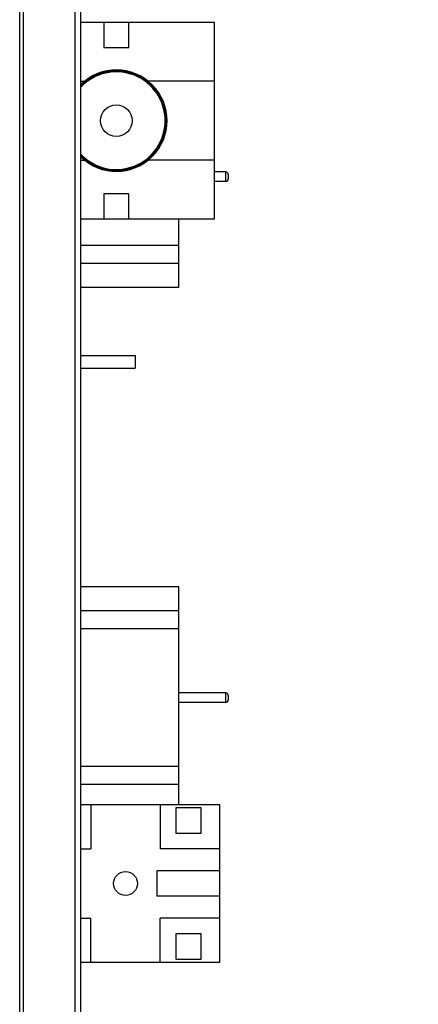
# Model space of a CAD drawing. Header units: inches. Extents: x 0.2 to 16.8, y 0.1 to 10.8.
# Tile 18 of 21: x 10.755 to 11.388, y 5.386 to 6.948. Entities that reach past the tile are written whole.
import ezdxf

# ---------------------------------------------------------------- set-up
doc = ezdxf.new("R2010")
doc.units = ezdxf.units.IN
doc.header["$LTSCALE"] = 0.935
doc.header["$MEASUREMENT"] = 0
doc.layers.get('0').update_dxf_attribs({"linetype": 'CONTINUOUS'})
doc.layers.add('DIMENSIONS', color=7, linetype='CONTINUOUS')
doc.styles.get("Standard").update_dxf_attribs({"font": 'txt', "width": 0.8})
doc.dimstyles.new('DIMSTYLE_2', dxfattribs={"dimtxt": 0.125, "dimasz": 0.18, "dimexe": 0.18, "dimexo": 0.0625, "dimgap": 0.09, "dimtad": 0, "dimtih": 1, "dimtoh": 1, "dimdec": 3, "dimzin": 4, "dimdsep": 46, "dimtxsty": 'STANDARD', "dimblk": '_FILLED', "dimblk1": '_FILLED', "dimblk2": '_FILLED', "dimcen": 0.09, "dimadec": 0, "dimazin": 0, "dimtp": 0.01, "dimtm": 0.01, "dimtfac": 1, "dimtdec": 3, "dimtofl": 0, "dimtmove": 0, "dimatfit": 3, "dimldrblk": '_FILLED', "dimfxl": 1, "dimtolj": 1, "dimtzin": 4, "dimarcsym": 0})

# ---------------------------------------------------------------- blocks, each defined once
blk = doc.blocks.new('_FILLED')
at = {"color": 0, "linetype": 'BYBLOCK'}
blk.add_solid([(0, 0), (-1, 0.1736), (-1, -0.1736)], dxfattribs=at)
blk = doc.blocks.new('*D28')
at = {"layer": 'DIMENSIONS', "color": 2, "linetype": 'CONTINUOUS'}
for p, q in [((10.7609, 8.0594), (12.4744, 8.0594)), ((12.3494, 8.0594), (12.3494, 6.0032)), ((12.3494, 2.9945), (12.3494, 5.7532)), ((10.7689, 2.9945), (12.4744, 2.9945))]:
    blk.add_line(p, q, dxfattribs=at)
at = {"layer": 'DIMENSIONS', "color": 2, "linetype": 'CONTINUOUS', "xscale": 0.18, "yscale": 0.18, "zscale": 0.18}
for p, rotation in [((12.3494, 8.0594), 90), ((12.3494, 2.9945), 270)]:
    blk.add_blockref('_FILLED', p, dxfattribs=dict(at, rotation=rotation))
at = {"layer": 'DIMENSIONS', "color": 2, "linetype": 'CONTINUOUS', "width": 0.8}
for s, p in [('5.065', (11.6369, 5.8157)), ('[', (12.2619, 5.8157)), ('128.65', (12.3619, 5.8157)), (']', (12.9619, 5.8157))]:
    blk.add_text(s, height=0.125, dxfattribs=at).set_placement(p)

msp = doc.modelspace()

# ---------------------------------------------------------------- linework, layer by layer
at = {"color": 9, "linetype": 'CONTINUOUS'}
for p, q in [((10.7553, 3.6594), (10.7553, 7.6594)), ((10.7615, 3.6594), (10.7615, 7.6594)), ((10.8435, 3.6594), (10.8435, 7.6594)), ((11.0826, 6.6918), (11.0826, 6.7068)), ((11.0826, 5.865), (11.0826, 5.88))]:
    msp.add_line(p, q, dxfattribs=at)
at = {"color": 7, "linetype": 'CONTINUOUS'}
for p, q in [((10.8524, 3.6594), (10.8524, 7.6654)), ((11.0648, 6.9442), (10.8524, 6.9442)), ((10.8888, 6.9442), (10.8888, 6.9042)), ((10.9288, 6.9042), (10.9288, 6.9442)), ((11.0648, 6.6322), (11.0648, 6.9442)), ((10.8888, 6.9042), (10.9288, 6.9042)), ((10.8524, 6.8507), (10.858, 6.8507)), ((11.0648, 6.8507), (10.9595, 6.8507)), ((10.8524, 6.7257), (10.858, 6.7257)), ((11.0648, 6.7257), (10.9595, 6.7257)), ((11.0826, 6.7068), (11.0648, 6.7068)), ((11.0826, 6.6918), (11.0648, 6.6918)), ((11.0865, 6.7029), (11.0865, 6.6957)), ((10.8888, 6.6722), (10.8888, 6.6322)), ((10.9288, 6.6722), (10.8888, 6.6722)), ((10.9288, 6.6322), (10.9288, 6.6722)), ((10.8524, 6.6322), (11.0648, 6.6322)), ((11.0078, 6.5237), (11.0078, 6.6322)), ((11.0078, 6.5902), (10.8524, 6.5902)), ((11.0078, 6.5615), (10.8524, 6.5615)), ((11.0078, 6.5237), (10.8524, 6.5237)), ((10.8523, 6.4154), (10.9384, 6.4154)), ((10.9384, 6.4154), (10.9384, 6.3954)), ((10.8523, 6.3954), (10.9384, 6.3954)), ((11.0078, 6.0482), (10.8524, 6.0482)), ((11.0078, 5.7027), (11.0078, 6.0482)), ((11.0078, 6.0103), (10.8524, 6.0103)), ((11.0078, 5.9817), (10.8524, 5.9817)), ((11.0826, 5.88), (11.0078, 5.88)), ((11.0865, 5.8761), (11.0865, 5.869)), ((11.0826, 5.865), (11.0078, 5.865)), ((11.0078, 5.7634), (10.8524, 5.7634)), ((11.0078, 5.7347), (10.8524, 5.7347)), ((11.0733, 5.7027), (10.8524, 5.7027)), ((10.8683, 5.7027), (10.8683, 5.6327)), ((10.9783, 5.7027), (10.9783, 5.6327)), ((11.0433, 5.6977), (11.0033, 5.6977)), ((11.0033, 5.6977), (11.0033, 5.6577)), ((11.0433, 5.6577), (11.0433, 5.6977)), ((11.0733, 5.4527), (11.0733, 5.7027)), ((11.0033, 5.6577), (11.0433, 5.6577)), ((10.8524, 5.6327), (10.8683, 5.6327)), ((11.0733, 5.6327), (10.9783, 5.6327)), ((11.0733, 5.5977), (10.9733, 5.5977)), ((10.9733, 5.5977), (10.9733, 5.5577)), ((11.0733, 5.5577), (10.9733, 5.5577)), ((10.8524, 5.5227), (10.8683, 5.5227)), ((10.8683, 5.4527), (10.8683, 5.5227)), ((11.0733, 5.5227), (10.9783, 5.5227)), ((10.9783, 5.4527), (10.9783, 5.5227)), ((11.0433, 5.4977), (11.0033, 5.4977)), ((11.0033, 5.4977), (11.0033, 5.4577)), ((11.0433, 5.4577), (11.0433, 5.4977)), ((11.0033, 5.4577), (11.0433, 5.4577)), ((10.8524, 5.4527), (11.0733, 5.4527))]:
    msp.add_line(p, q, dxfattribs=at)
for centre, radius in [((10.9088, 6.7882), 0.025), ((10.9233, 5.5777), 0.019)]:
    msp.add_circle(centre, radius, dxfattribs=at)
at = {"color": 9, "linetype": 'CONTINUOUS'}
for radius in [0.0797, 0.0784]:
    msp.add_arc((10.9088, 6.7882), radius, 224.9499, 135.0501, dxfattribs=at)
at = {"color": 7, "linetype": 'CONTINUOUS'}
for centre, radius, start, end in [((10.9088, 6.7882), 0.0805, 225.5285, 134.4715), ((10.9088, 6.7882), 0.0775, 223.3068, 136.6932), ((11.0826, 6.7029), 0.00394, 0, 90), ((11.0826, 6.6957), 0.00394, 270, 360), ((11.0826, 5.8761), 0.00394, 0, 90), ((11.0826, 5.869), 0.00394, 270, 360)]:
    msp.add_arc(centre, radius, start, end, dxfattribs=at)

# ---------------------------------------------------------------- dimensions: what is measured, and where the dimension line sits
at = {"layer": 'DIMENSIONS', "color": 2, "linetype": 'CONTINUOUS'}
dim = msp.add_linear_dim(base=(12.3494, 8.0594), p1=(10.7689, 2.9945), p2=(10.7609, 8.0594), angle=90, dimstyle='DIMSTYLE_2', dxfattribs=at)
dim.commit()
dim.dimension.update_dxf_attribs({"geometry": '*D28', "text_midpoint": (12.3494, 5.8782), "dimtype": 160})

doc.saveas('drawing.dxf')
